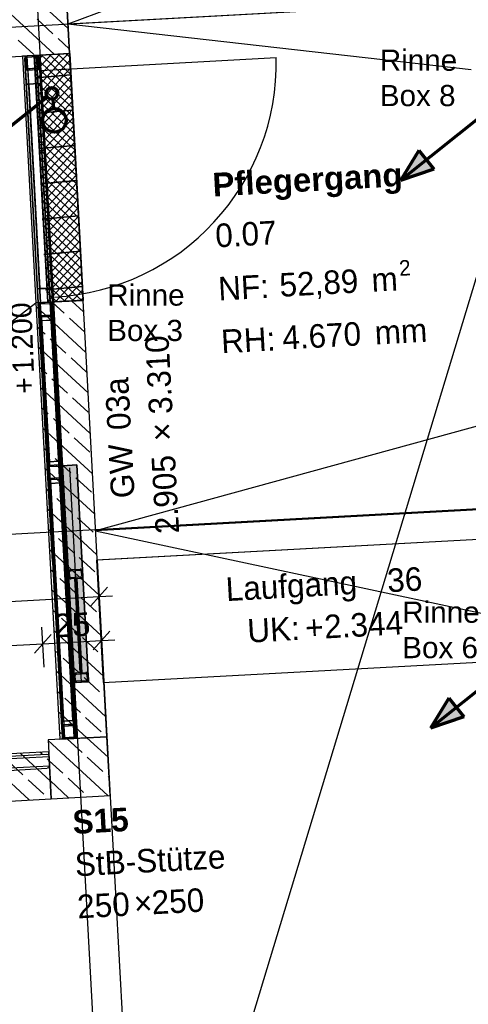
# Model space of a CAD drawing. Extents: x -181 to 1388, y 138 to 979.
# Tile 43 of 82: x 633 to 672, y 466 to 550. Entities that reach past the tile are written whole.
import ezdxf
from ezdxf.lldxf.tags import DXFTag

# ---------------------------------------------------------------- set-up
doc = ezdxf.new("R2010")
doc.units = 0
doc.layers.get('0').update_dxf_attribs({"lineweight": 25})
for name, color, linetype, lineweight, true_color in [('01AFU Allgemein Bemaßung', 7, 'Continuous', 25, 0x848484), ('20 Bodenaufbau - Gefällelinien', 7, 'Continuous', 25, 0x848484), ('20 Dach Stb-Decke', 7, 'Continuous', 25, 0x848484), ('20 Gitter Laufgänge', 7, 'Continuous', 25, 0x848484), ('20 Gitterwände', 7, 'Continuous', 25, 0x848484), ('20 Gitterwände - Beschriftung', 7, 'Continuous', 25, 0x848484), ('20 Höhen Schwellen', 7, 'Continuous', 25, 0x848484), ('20 Innenwände', 7, 'Continuous', 25, 0x848484), ('20 Innenwände - Sockel', 7, 'Continuous', 25, 0x848484), ('20 Platzbedarf Schieber', 7, 'Continuous', 25, 0x848484), ('20 Räume Innen', 7, 'Continuous', 25, 0x848484), ('20 Schieber', 7, 'Continuous', 25, 0x848484), ('20 Stützen', 7, 'Continuous', 25, 0x848484), ('20 Stützen - Beschriftung', 7, 'Continuous', 25, 0x848484), ('70 Bodenabläufe+Rinnen', 7, 'Continuous', 25, 0x848484), ('A-0', 7, 'Continuous', 25, 0x848484), ('S_Einrichtung', 7, 'Continuous', 35, 0x9dff9d), ('S_Schmutzwasser', 5, 'Continuous', 70, 0x0000ff)]:
    doc.layers.add(name, color=color, linetype=linetype, lineweight=lineweight, true_color=true_color)
doc.layers.add('02 Raster Gebäude', color=7, linetype='Continuous', lineweight=25)
doc.layers.add('X_Text', color=7, linetype='Continuous', lineweight=25)
doc.styles.get("Standard").update_dxf_attribs({"font": 'arial.ttf'})
tags = doc.linetypes.add('Raster', pattern=[0.2, 0.1, -0.05, 0, -0.05]).pattern_tags.tags
tags[10:11] = [DXFTag(74, 4), DXFTag(75, 0), DXFTag(340, '0'), DXFTag(46, 1.0), DXFTag(50, 0.0), DXFTag(44, 0.0), DXFTag(45, 0.0)]
tags[8:9] = [DXFTag(74, 4), DXFTag(75, 0), DXFTag(340, '0'), DXFTag(46, 1.0), DXFTag(50, 0.0), DXFTag(44, 0.0), DXFTag(45, 0.0)]
tags[6:7] = [DXFTag(74, 4), DXFTag(75, 0), DXFTag(340, '0'), DXFTag(46, 1.0), DXFTag(50, 0.0), DXFTag(44, 0.0), DXFTag(45, 0.0)]
tags[4:5] = [DXFTag(74, 4), DXFTag(75, 0), DXFTag(340, '0'), DXFTag(46, 1.0), DXFTag(50, 0.0), DXFTag(44, 0.0), DXFTag(45, 0.0)]
tags = doc.linetypes.add('Strichlinie', pattern=[0.75, 0.5, -0.25]).pattern_tags.tags
tags[6:7] = [DXFTag(74, 4), DXFTag(75, 0), DXFTag(340, '0'), DXFTag(46, 1.0), DXFTag(50, 0.0), DXFTag(44, 0.0), DXFTag(45, 0.0)]
tags[4:5] = [DXFTag(74, 4), DXFTag(75, 0), DXFTag(340, '0'), DXFTag(46, 1.0), DXFTag(50, 0.0), DXFTag(44, 0.0), DXFTag(45, 0.0)]
tags = doc.linetypes.add('Strichlinie eng', pattern=[0.115, 0.075, -0.04]).pattern_tags.tags
tags[6:7] = [DXFTag(74, 4), DXFTag(75, 0), DXFTag(340, '0'), DXFTag(46, 1.0), DXFTag(50, 0.0), DXFTag(44, 0.0), DXFTag(45, 0.0)]
tags[4:5] = [DXFTag(74, 4), DXFTag(75, 0), DXFTag(340, '0'), DXFTag(46, 1.0), DXFTag(50, 0.0), DXFTag(44, 0.0), DXFTag(45, 0.0)]
tags = doc.linetypes.add('Strichpunktx2', pattern=[2, 1, -0.5, 0, -0.5]).pattern_tags.tags
tags[10:11] = [DXFTag(74, 4), DXFTag(75, 0), DXFTag(340, '0'), DXFTag(46, 1.0), DXFTag(50, 0.0), DXFTag(44, 0.0), DXFTag(45, 0.0)]
tags[8:9] = [DXFTag(74, 4), DXFTag(75, 0), DXFTag(340, '0'), DXFTag(46, 1.0), DXFTag(50, 0.0), DXFTag(44, 0.0), DXFTag(45, 0.0)]
tags[6:7] = [DXFTag(74, 4), DXFTag(75, 0), DXFTag(340, '0'), DXFTag(46, 1.0), DXFTag(50, 0.0), DXFTag(44, 0.0), DXFTag(45, 0.0)]
tags[4:5] = [DXFTag(74, 4), DXFTag(75, 0), DXFTag(340, '0'), DXFTag(46, 1.0), DXFTag(50, 0.0), DXFTag(44, 0.0), DXFTag(45, 0.0)]
tags = doc.linetypes.add('Öffnungslinie Tür Fenster', pattern=[0.115, 0.075, -0.04]).pattern_tags.tags
tags[6:7] = [DXFTag(74, 4), DXFTag(75, 0), DXFTag(340, '0'), DXFTag(46, 1.0), DXFTag(50, 0.0), DXFTag(44, 0.0), DXFTag(45, 0.0)]
tags[4:5] = [DXFTag(74, 4), DXFTag(75, 0), DXFTag(340, '0'), DXFTag(46, 1.0), DXFTag(50, 0.0), DXFTag(44, 0.0), DXFTag(45, 0.0)]

# ---------------------------------------------------------------- blocks, each defined once
blk = doc.blocks.new('Referenz-A07F5V09WF')
at = {"layer": '01AFU Allgemein Bemaßung', "lineweight": -2}
for p, q in [((640.26, 499.539), (640.074, 502.94)), ((639.475, 500.153), (640.891, 501.733)), ((580.309, 497.665), (640.183, 500.943)), ((640.183, 500.943), (641.306, 501.004)), ((640.497, 495.206), (640.311, 498.607)), ((636.103, 497.719), (634.687, 496.139)), ((635.505, 494.932), (635.318, 498.333)), ((639.68, 496.413), (641.096, 497.992)), ((580.513, 493.925), (635.395, 496.929)), ((635.395, 496.929), (640.388, 497.203)), ((640.388, 497.203), (641.511, 497.264))]:
    blk.add_line(p, q, dxfattribs=at)
at = {"layer": '02 Raster Gebäude', "linetype": 'Raster', "lineweight": -2, "ltscale": 56.250004}
for p, q in [((613.839, 936.464), (650.815, 260.979)), ((590.245, 257.658), (746.644, 773.475)), ((1017.982, 570.369), (313.641, 531.814)), ((1014.353, 527.111), (315.386, 488.85))]:
    blk.add_line(p, q, dxfattribs=at)
at = {"layer": '20 Bodenaufbau - Gefällelinien', "linetype": 'Öffnungslinie Tür Fenster', "lineweight": -2, "ltscale": 56.250004}
for p, q in [((674.012, 563.222), (637.523, 549.543)), ((671.754, 545.666), (637.523, 549.543)), ((581.016, 484.758), (634.813, 525.868)), ((673.394, 515.71), (639.876, 506.511)), ((639.876, 506.511), (674.3, 499.158))]:
    blk.add_line(p, q, dxfattribs=at)
at = {"layer": '20 Bodenaufbau - Gefällelinien', "lineweight": -2}
for p, q in [((677.46, 551.729), (637.52, 549.542)), ((679.817, 508.699), (639.876, 506.511))]:
    blk.add_line(p, q, dxfattribs=at)
at = {"layer": '20 Dach Stb-Decke', "linetype": 'Öffnungslinie Tür Fenster', "lineweight": -2, "ltscale": 56.250004}
for p, q in [((679.956, 506.203), (640.016, 504.016)), ((640.016, 504.016), (646.794, 380.202))]:
    blk.add_line(p, q, dxfattribs=at)
at = {"layer": '20 Gitter Laufgänge', "linetype": 'Strichlinie', "lineweight": -2, "ltscale": 56.250004}
for p, q in [((680.153, 506.213), (639.964, 504.013)), ((639.964, 504.013), (640.532, 493.629)), ((640.532, 493.629), (680.722, 495.829))]:
    blk.add_line(p, q, dxfattribs=at)
at = {"layer": '20 Gitterwände', "linetype": 'Strichlinie eng', "lineweight": -2, "ltscale": 56.250004}
for p, q in [((634.065, 546.85), (634.864, 546.894)), ((636.011, 525.93), (634.864, 546.894)), ((634.864, 546.894), (634.965, 546.873)), ((634.965, 546.873), (635.042, 546.804)), ((633.876, 546.64), (633.897, 546.741)), ((635.013, 525.876), (633.876, 546.64)), ((633.897, 546.741), (633.966, 546.818)), ((633.966, 546.818), (634.065, 546.85)), ((635.212, 525.887), (634.065, 546.85)), ((635.042, 546.804), (635.074, 546.705)), ((636.211, 525.941), (635.074, 546.705)), ((635.769, 512.057), (635.013, 525.876)), ((635.969, 512.068), (635.212, 525.887)), ((636.767, 512.112), (636.011, 525.93)), ((636.967, 512.123), (636.211, 525.941)), ((636.106, 505.906), (635.769, 512.057)), ((636.305, 505.917), (635.969, 512.068)), ((637.104, 505.96), (636.767, 512.112)), ((637.304, 505.971), (636.967, 512.123)), ((636.215, 503.905), (636.106, 505.906)), ((636.415, 503.916), (636.305, 505.917)), ((637.214, 503.96), (637.104, 505.96)), ((637.413, 503.97), (637.304, 505.971)), ((636.215, 503.905), (636.718, 494.719)), ((636.415, 503.916), (636.918, 494.73)), ((637.214, 503.96), (637.717, 494.773)), ((637.413, 503.97), (637.916, 494.784)), ((636.718, 494.719), (636.986, 489.828)), ((636.918, 494.73), (637.235, 488.937)), ((637.717, 494.773), (638.034, 488.981)), ((637.916, 494.784), (638.184, 489.894)), ((637.076, 490.007), (637.007, 489.93)), ((637.175, 490.039), (637.076, 490.007)), ((637.973, 490.083), (637.175, 490.039)), ((638.075, 490.061), (637.973, 490.083)), ((638.152, 489.992), (638.075, 490.061)), ((637.007, 489.93), (636.986, 489.828)), ((636.986, 489.828), (637.03, 489.029)), ((637.086, 489.834), (637.096, 489.884)), ((637.129, 489.035), (637.086, 489.834)), ((637.096, 489.884), (637.131, 489.923)), ((637.131, 489.923), (637.18, 489.939)), ((637.18, 489.939), (637.979, 489.983)), ((637.979, 489.983), (638.029, 489.972)), ((638.029, 489.972), (638.068, 489.938)), ((638.068, 489.938), (638.084, 489.888)), ((638.084, 489.888), (638.128, 489.09)), ((638.184, 489.894), (638.152, 489.992)), ((638.228, 489.095), (638.184, 489.894)), ((637.03, 489.029), (637.062, 488.931)), ((637.03, 489.029), (637.035, 488.926)), ((637.035, 488.926), (637.062, 488.928)), ((637.062, 488.931), (637.139, 488.862)), ((637.062, 488.928), (637.065, 488.928)), ((637.145, 488.986), (637.129, 489.035)), ((637.139, 488.862), (637.24, 488.841)), ((637.184, 488.951), (637.145, 488.986)), ((637.235, 488.941), (637.184, 488.951)), ((638.033, 488.984), (637.235, 488.941)), ((637.235, 488.937), (638.034, 488.981)), ((637.24, 488.841), (638.039, 488.884)), ((638.083, 489), (638.033, 488.984)), ((638.039, 488.884), (638.137, 488.917)), ((638.117, 489.039), (638.083, 489)), ((638.128, 489.09), (638.117, 489.039)), ((638.137, 488.917), (638.206, 488.994)), ((638.203, 488.99), (638.207, 488.99)), ((638.206, 488.994), (638.228, 489.095)), ((638.207, 488.99), (638.233, 488.992)), ((638.228, 489.095), (638.233, 488.992)), ((622.926, 486.851), (635.707, 487.551)), ((635.707, 487.551), (635.808, 487.53)), ((635.808, 487.53), (635.885, 487.461)), ((622.937, 486.652), (635.918, 487.362)), ((635.885, 487.461), (635.918, 487.362)), ((635.918, 487.362), (635.961, 486.564)), ((622.981, 485.853), (635.961, 486.564)), ((622.992, 485.653), (635.773, 486.353)), ((635.871, 486.385), (635.773, 486.353)), ((635.94, 486.462), (635.871, 486.385)), ((635.961, 486.564), (635.94, 486.462))]:
    blk.add_line(p, q, dxfattribs=at)
at = {"layer": '20 Gitterwände', "lineweight": -2}
for p, q in [((634.065, 546.85), (634.864, 546.894)), ((634.864, 546.894), (634.965, 546.873)), ((634.965, 546.873), (635.042, 546.804)), ((633.897, 546.741), (633.876, 546.64)), ((633.876, 546.64), (633.92, 545.841)), ((633.897, 546.741), (633.966, 546.818)), ((633.966, 546.818), (634.065, 546.85)), ((633.986, 546.696), (633.976, 546.645)), ((633.976, 546.645), (634.02, 545.846)), ((633.986, 546.696), (634.021, 546.734)), ((634.021, 546.734), (634.07, 546.75)), ((634.07, 546.75), (634.869, 546.794)), ((634.869, 546.794), (634.92, 546.783)), ((634.92, 546.783), (634.958, 546.749)), ((634.974, 546.7), (634.958, 546.749)), ((635.018, 545.901), (634.974, 546.7)), ((635.081, 546.584), (634.986, 546.481)), ((635.074, 546.705), (635.042, 546.804)), ((635.118, 545.906), (635.074, 546.705)), ((633.92, 545.841), (633.952, 545.742)), ((633.956, 545.669), (633.929, 545.667)), ((633.929, 545.667), (635.013, 525.876)), ((633.931, 545.641), (635.129, 545.707)), ((633.996, 544.443), (633.931, 545.641)), ((633.952, 545.742), (634.029, 545.673)), ((634.029, 545.673), (633.956, 545.669)), ((634.02, 545.846), (634.036, 545.797)), ((634.032, 545.673), (634.029, 545.673)), ((634.029, 545.673), (634.13, 545.652)), ((634.036, 545.797), (634.074, 545.763)), ((634.074, 545.763), (634.125, 545.752)), ((634.125, 545.752), (634.924, 545.796)), ((634.13, 545.652), (634.929, 545.696)), ((634.13, 545.652), (635.212, 525.887)), ((634.324, 545.763), (634.227, 545.657)), ((634.924, 545.796), (634.973, 545.812)), ((634.929, 545.696), (635.028, 545.728)), ((634.929, 545.696), (636.011, 525.93)), ((635.112, 545.88), (634.948, 545.702)), ((634.973, 545.812), (635.007, 545.85)), ((635.007, 545.85), (635.018, 545.901)), ((635.028, 545.727), (635.025, 545.727)), ((635.028, 545.728), (635.097, 545.805)), ((635.101, 545.731), (635.028, 545.727)), ((635.097, 545.805), (635.118, 545.906)), ((635.127, 545.733), (635.101, 545.731)), ((635.127, 545.733), (636.211, 525.941)), ((635.129, 545.707), (635.194, 544.508)), ((635.194, 544.508), (633.996, 544.443)), ((633.996, 544.443), (634.196, 544.454)), ((634.947, 527.074), (633.996, 544.443)), ((634.196, 544.454), (634.995, 544.498)), ((634.196, 544.454), (635.147, 527.085)), ((635.147, 527.085), (634.196, 544.454)), ((634.995, 544.498), (635.194, 544.508)), ((635.945, 527.129), (634.995, 544.498)), ((634.995, 544.498), (635.945, 527.129)), ((635.194, 544.508), (636.145, 527.139)), ((634.947, 527.074), (636.145, 527.139)), ((635.147, 527.085), (634.947, 527.074)), ((635.013, 525.876), (634.947, 527.074)), ((635.945, 527.129), (635.147, 527.085)), ((636.145, 527.139), (635.945, 527.129)), ((636.145, 527.139), (636.211, 525.941)), ((636.211, 525.941), (635.013, 525.876)), ((635.039, 525.877), (635.013, 525.876)), ((635.045, 525.777), (635.023, 525.676)), ((635.023, 525.676), (635.067, 524.877)), ((635.112, 525.881), (635.039, 525.877)), ((635.045, 525.777), (635.114, 525.854)), ((635.212, 525.887), (635.112, 525.881)), ((635.114, 525.854), (635.212, 525.887)), ((635.134, 525.732), (635.123, 525.681)), ((635.123, 525.681), (635.167, 524.883)), ((635.134, 525.732), (635.169, 525.771)), ((635.169, 525.771), (635.218, 525.787)), ((635.212, 525.887), (636.011, 525.93)), ((635.218, 525.787), (636.017, 525.831)), ((636.111, 525.936), (636.011, 525.93)), ((636.011, 525.93), (636.112, 525.909)), ((636.017, 525.831), (636.067, 525.82)), ((636.067, 525.82), (636.106, 525.785)), ((636.122, 525.736), (636.106, 525.785)), ((636.184, 525.94), (636.111, 525.936)), ((636.112, 525.909), (636.189, 525.84)), ((636.166, 524.937), (636.122, 525.736)), ((636.224, 525.696), (636.13, 525.594)), ((636.211, 525.941), (636.184, 525.94)), ((636.222, 525.742), (636.189, 525.84)), ((636.265, 524.943), (636.222, 525.742)), ((635.067, 524.877), (635.099, 524.779)), ((635.105, 524.679), (635.078, 524.677)), ((635.078, 524.677), (635.769, 512.057)), ((635.099, 524.779), (635.177, 524.71)), ((635.178, 524.683), (635.105, 524.679)), ((635.167, 524.883), (635.183, 524.833)), ((635.177, 524.71), (635.278, 524.688)), ((635.178, 524.683), (636.177, 524.738)), ((635.278, 524.688), (635.178, 524.683)), ((635.195, 524.363), (635.178, 524.683)), ((635.183, 524.833), (635.222, 524.799)), ((636.194, 524.418), (635.195, 524.363)), ((635.195, 524.363), (635.295, 524.369)), ((635.851, 512.382), (635.195, 524.363)), ((635.222, 524.799), (635.272, 524.788)), ((635.272, 524.788), (636.071, 524.832)), ((635.278, 524.688), (636.077, 524.732)), ((635.278, 524.688), (635.969, 512.068)), ((635.295, 524.369), (636.094, 524.413)), ((635.951, 512.388), (635.295, 524.369)), ((635.295, 524.369), (635.951, 512.388)), ((635.393, 524.795), (635.296, 524.689)), ((636.262, 525), (636.012, 524.729)), ((636.071, 524.832), (636.12, 524.848)), ((636.077, 524.732), (636.175, 524.764)), ((636.177, 524.738), (636.077, 524.732)), ((636.077, 524.732), (636.767, 512.112)), ((636.094, 524.413), (636.194, 524.418)), ((636.75, 512.432), (636.094, 524.413)), ((636.094, 524.413), (636.75, 512.432)), ((636.12, 524.848), (636.155, 524.887)), ((636.155, 524.887), (636.166, 524.937)), ((636.175, 524.764), (636.244, 524.841)), ((636.25, 524.742), (636.177, 524.738)), ((636.177, 524.738), (636.194, 524.418)), ((636.194, 524.418), (636.85, 512.437)), ((636.244, 524.841), (636.265, 524.943)), ((636.25, 524.742), (636.276, 524.743)), ((636.276, 524.743), (636.967, 512.123)), ((635.796, 512.059), (635.769, 512.057)), ((635.801, 511.959), (635.78, 511.858)), ((635.78, 511.858), (635.824, 511.059)), ((635.869, 512.063), (635.796, 512.059)), ((635.801, 511.959), (635.87, 512.036)), ((635.851, 512.382), (636.85, 512.437)), ((635.951, 512.388), (635.851, 512.382)), ((635.869, 512.063), (635.851, 512.382)), ((635.871, 512.036), (635.857, 512.021)), ((636.867, 512.118), (635.869, 512.063)), ((635.969, 512.068), (635.869, 512.063)), ((635.87, 512.036), (635.969, 512.068)), ((635.89, 511.914), (635.88, 511.863)), ((635.88, 511.863), (635.923, 511.064)), ((635.89, 511.914), (635.925, 511.952)), ((635.925, 511.952), (635.974, 511.968)), ((636.75, 512.432), (635.951, 512.388)), ((635.969, 512.068), (636.767, 512.112)), ((635.974, 511.968), (636.773, 512.012)), ((636.613, 512.104), (636.516, 511.998)), ((636.85, 512.437), (636.75, 512.432)), ((636.867, 512.118), (636.767, 512.112)), ((636.767, 512.112), (636.869, 512.091)), ((636.773, 512.012), (636.824, 512.002)), ((636.824, 512.002), (636.862, 511.967)), ((636.85, 512.437), (636.867, 512.118)), ((636.878, 511.918), (636.862, 511.967)), ((636.94, 512.122), (636.867, 512.118)), ((636.869, 512.091), (636.946, 512.022)), ((636.922, 511.119), (636.878, 511.918)), ((636.967, 512.123), (636.94, 512.122)), ((636.978, 511.923), (636.946, 512.022)), ((637.022, 511.124), (636.978, 511.923)), ((635.908, 511.339), (635.814, 511.237)), ((635.824, 511.059), (635.856, 510.96)), ((635.856, 510.96), (635.933, 510.891)), ((635.923, 511.064), (635.94, 511.015)), ((635.934, 510.865), (636.933, 510.919)), ((635.94, 511.015), (635.978, 510.981)), ((635.978, 510.981), (636.029, 510.97)), ((636.029, 510.97), (636.828, 511.014)), ((636.034, 510.87), (636.833, 510.914)), ((636.828, 511.014), (636.877, 511.03)), ((636.833, 510.914), (636.931, 510.946)), ((636.833, 510.914), (636.933, 510.919)), ((636.833, 510.914), (637.104, 505.96)), ((636.877, 511.03), (636.911, 511.068)), ((637.007, 511.056), (636.895, 510.934)), ((636.911, 511.068), (636.922, 511.119)), ((636.931, 510.946), (637.001, 511.023)), ((636.933, 510.919), (637.006, 510.923)), ((636.933, 510.919), (636.95, 510.6)), ((637.001, 511.023), (637.022, 511.124)), ((637.006, 510.923), (637.033, 510.925)), ((637.033, 510.925), (637.304, 505.971)), ((635.835, 510.859), (635.861, 510.861)), ((635.835, 510.859), (636.106, 505.906)), ((635.861, 510.861), (635.934, 510.865)), ((635.933, 510.891), (636.034, 510.87)), ((635.934, 510.865), (636.034, 510.87)), ((635.952, 510.545), (635.934, 510.865)), ((636.95, 510.6), (635.952, 510.545)), ((635.952, 510.545), (636.052, 510.551)), ((637.057, 490.353), (635.952, 510.545)), ((636.034, 510.87), (636.305, 505.917)), ((636.052, 510.551), (636.851, 510.594)), ((637.157, 490.358), (636.052, 510.551)), ((636.052, 510.551), (637.157, 490.358)), ((636.851, 510.594), (636.95, 510.6)), ((636.851, 510.594), (637.956, 490.402)), ((637.956, 490.402), (636.851, 510.594)), ((636.95, 510.6), (638.056, 490.408)), ((636.106, 505.906), (636.975, 490.028)), ((636.305, 505.917), (637.175, 490.039)), ((637.104, 505.96), (637.973, 490.083)), ((637.304, 505.971), (638.173, 490.094)), ((637.002, 490.029), (636.975, 490.028)), ((637.075, 490.033), (637.002, 490.029)), ((637.007, 489.93), (637.076, 490.007)), ((637.057, 490.353), (638.056, 490.408)), ((637.157, 490.358), (637.057, 490.353)), ((637.075, 490.033), (637.057, 490.353)), ((638.073, 490.088), (637.075, 490.033)), ((637.175, 490.039), (637.075, 490.033)), ((637.076, 490.007), (637.175, 490.039)), ((637.956, 490.402), (637.157, 490.358)), ((637.175, 490.039), (637.973, 490.083)), ((638.056, 490.408), (637.956, 490.402)), ((638.073, 490.088), (637.973, 490.083)), ((637.973, 490.083), (638.075, 490.061)), ((638.056, 490.065), (637.979, 489.983)), ((638.056, 490.408), (638.073, 490.088)), ((638.146, 490.092), (638.073, 490.088)), ((638.075, 490.061), (638.152, 489.992)), ((638.173, 490.094), (638.146, 490.092)), ((637.007, 489.93), (636.986, 489.828)), ((636.986, 489.828), (637.03, 489.029)), ((637.096, 489.884), (637.086, 489.834)), ((637.086, 489.834), (637.129, 489.035)), ((637.096, 489.884), (637.131, 489.923)), ((637.131, 489.923), (637.18, 489.939)), ((637.18, 489.939), (637.979, 489.983)), ((637.979, 489.983), (638.029, 489.972)), ((638.029, 489.972), (638.068, 489.938)), ((638.084, 489.888), (638.068, 489.938)), ((638.128, 489.09), (638.084, 489.888)), ((638.206, 489.491), (638.112, 489.388)), ((638.184, 489.894), (638.152, 489.992)), ((638.228, 489.095), (638.184, 489.894)), ((637.03, 489.029), (637.062, 488.931)), ((637.062, 488.928), (637.035, 488.926)), ((637.035, 488.926), (637.04, 488.83)), ((637.067, 488.831), (637.04, 488.83)), ((637.128, 489.059), (637.048, 488.973)), ((637.062, 488.931), (637.139, 488.862)), ((637.065, 488.928), (637.062, 488.928)), ((637.14, 488.835), (637.067, 488.831)), ((637.129, 489.035), (637.145, 488.986)), ((637.139, 488.862), (637.24, 488.841)), ((637.24, 488.841), (637.14, 488.835)), ((637.145, 488.986), (637.184, 488.951)), ((637.184, 488.951), (637.235, 488.941)), ((637.235, 488.941), (638.033, 488.984)), ((637.24, 488.841), (638.039, 488.884)), ((637.723, 488.967), (637.626, 488.862)), ((638.033, 488.984), (638.083, 489)), ((638.039, 488.884), (638.137, 488.917)), ((638.139, 488.89), (638.039, 488.884)), ((638.083, 489), (638.117, 489.039)), ((638.117, 489.039), (638.128, 489.09)), ((638.137, 488.917), (638.206, 488.994)), ((638.212, 488.894), (638.139, 488.89)), ((638.207, 488.99), (638.203, 488.99)), ((638.206, 488.994), (638.228, 489.095)), ((638.233, 488.992), (638.207, 488.99)), ((638.239, 488.895), (638.212, 488.894)), ((638.233, 488.992), (638.239, 488.895))]:
    blk.add_line(p, q, dxfattribs=at)
at = {"layer": '20 Gitterwände', "linetype": 'Strichlinie', "lineweight": -2, "ltscale": 56.250004}
blk.add_line((635.234, 545.616), (655.204, 546.71), dxfattribs=at)
blk.add_ellipse((635.324, 546.231), major_axis=(1.061, -19.857), ratio=1, start_param=0, end_param=1.541506, dxfattribs=at)
at = {"layer": '20 Innenwände', "lineweight": -2}
for p, q in [((637.543, 549.177), (634.604, 551.887)), ((637.386, 552.04), (637.659, 547.047)), ((636.388, 546.977), (631.262, 551.704)), ((636.25, 548.737), (634.927, 549.957)), ((634.623, 546.972), (633.3, 548.193)), ((637.637, 547.458), (636.691, 548.33)), ((615.737, 545.847), (637.659, 547.047))]:
    blk.add_line(p, q, dxfattribs=at)
at = {"layer": '20 Innenwände - Sockel', "linetype": 'Strichlinie eng', "lineweight": -2, "ltscale": 109.375}
for p, q in [((637.659, 547.047), (633.665, 546.828)), ((637.659, 547.047), (638.807, 526.087)), ((633.665, 546.828), (634.813, 525.868)), ((638.807, 526.087), (634.813, 525.868))]:
    blk.add_line(p, q, dxfattribs=at)
at = {"layer": '20 Innenwände - Sockel', "lineweight": -2}
for p, q in [((637.659, 547.047), (633.665, 546.828)), ((638.807, 526.087), (634.813, 525.868)), ((638.86, 525.11), (637.858, 526.035)), ((640.835, 489.033), (638.807, 526.087)), ((634.813, 525.868), (636.841, 488.815)), ((639.048, 521.672), (634.829, 525.562)), ((637.212, 524.997), (636.187, 525.943)), ((638.954, 523.391), (637.653, 524.591)), ((635.585, 523.233), (634.924, 523.843)), ((637.35, 521.606), (636.026, 522.826)), ((639.237, 518.234), (635.018, 522.124)), ((639.114, 519.979), (637.791, 521.199)), ((635.723, 519.842), (635.112, 520.405)), ((637.487, 518.215), (636.164, 519.435)), ((639.425, 514.796), (635.206, 518.686)), ((639.252, 516.588), (637.928, 517.808)), ((635.86, 516.45), (635.3, 516.967)), ((637.625, 514.823), (636.301, 516.044)), ((639.613, 511.358), (635.394, 515.248)), ((639.389, 513.197), (638.066, 514.417)), ((635.998, 513.059), (635.488, 513.529)), ((637.762, 511.432), (636.439, 512.652)), ((639.801, 507.92), (635.582, 511.81)), ((639.527, 509.805), (638.203, 511.025)), ((636.135, 509.668), (635.676, 510.091)), ((637.9, 508.041), (636.576, 509.261)), ((639.989, 504.482), (635.77, 508.372)), ((639.664, 506.414), (638.341, 507.634)), ((636.273, 506.276), (635.865, 506.653)), ((638.037, 504.649), (636.714, 505.87)), ((640.178, 501.044), (635.959, 504.934)), ((639.802, 503.023), (638.478, 504.243)), ((636.41, 502.885), (636.053, 503.215)), ((638.175, 501.258), (636.851, 502.478)), ((640.366, 497.605), (636.147, 501.496)), ((639.939, 499.631), (638.616, 500.851)), ((636.548, 499.494), (636.241, 499.777)), ((638.312, 497.867), (636.989, 499.087)), ((640.554, 494.167), (636.335, 498.058)), ((640.076, 496.24), (638.753, 497.46)), ((636.685, 496.102), (636.429, 496.339)), ((638.45, 494.476), (637.126, 495.696)), ((640.742, 490.729), (636.523, 494.619)), ((640.214, 492.849), (638.891, 494.069)), ((636.823, 492.711), (636.617, 492.9)), ((638.587, 491.084), (637.264, 492.304)), ((639.141, 488.941), (636.711, 491.181)), ((640.351, 489.457), (639.028, 490.677)), ((636.96, 489.32), (636.806, 489.462)), ((636.841, 488.815), (640.835, 489.033)), ((637.47, 488.849), (637.401, 488.913)), ((640.812, 489.032), (640.793, 489.051)), ((635.896, 487.762), (581.015, 484.754)), ((636.032, 485.279), (633.483, 487.629)), ((635.333, 487.555), (635.154, 487.721)), ((636.115, 483.768), (635.896, 487.762)), ((634.242, 483.665), (630.141, 487.446)), ((633.706, 485.791), (632.383, 487.011)), ((635.938, 486.998), (635.774, 487.149)), ((635.471, 484.164), (634.147, 485.384)), ((581.234, 480.76), (636.115, 483.768)), ((635.912, 483.757), (635.912, 483.757))]:
    blk.add_line(p, q, dxfattribs=at)
at = {"layer": '20 Platzbedarf Schieber', "linetype": 'Strichlinie eng', "lineweight": -2, "ltscale": 56.250004}
for p, q in [((637.071, 512.044), (638.27, 512.109)), ((638.079, 493.635), (637.071, 512.044)), ((638.27, 512.109), (639.278, 493.701)), ((639.278, 493.701), (638.079, 493.635))]:
    blk.add_line(p, q, dxfattribs=at)
at = {"layer": '20 Platzbedarf Schieber', "lineweight": -2}
for points in [[(638.079, 493.635), (637.071, 512.044), (638.079, 512.099)], [(638.27, 493.646), (638.079, 512.099), (638.27, 512.109)], [(638.079, 493.635), (638.079, 512.099), (638.27, 493.646)], [(638.27, 493.646), (638.27, 512.109), (639.278, 493.701)]]:
    blk.add_solid(points, dxfattribs=at)
at = {"layer": '20 Schieber', "linetype": 'Strichpunktx2', "lineweight": -2, "ltscale": 56.250004}
for p, q in [((638.678, 493.668), (637.682, 511.87)), ((638.656, 494.067), (638.181, 502.755))]:
    blk.add_line(p, q, dxfattribs=at)
at = {"layer": '20 Schieber', "lineweight": -2}
for p, q in [((637.56, 503.121), (638.758, 503.187)), ((638.079, 493.635), (637.56, 503.121)), ((637.587, 502.622), (637.565, 503.021)), ((637.687, 502.627), (637.665, 503.027)), ((637.754, 503.232), (638.553, 503.276)), ((637.76, 503.132), (638.558, 503.176)), ((638.591, 502.577), (637.792, 502.533)), ((638.664, 503.081), (638.686, 502.682)), ((639.277, 493.701), (638.758, 503.187)), ((638.764, 503.087), (638.785, 502.687)), ((638.597, 502.477), (637.798, 502.433)), ((638.068, 493.835), (638.046, 494.234)), ((638.168, 493.84), (638.146, 494.24)), ((638.235, 494.445), (639.034, 494.489)), ((638.241, 494.345), (639.039, 494.389)), ((639.145, 494.294), (639.167, 493.895)), ((639.245, 494.3), (639.266, 493.901)), ((639.277, 493.701), (638.079, 493.635)), ((639.072, 493.79), (638.273, 493.746)), ((639.078, 493.69), (638.279, 493.646))]:
    blk.add_line(p, q, dxfattribs=at)
at = {"layer": '20 Schieber', "linetype": 'ByBlock', "lineweight": -2, "ltscale": 56.250004}
for p, q in [((637.587, 502.622), (637.587, 502.622)), ((637.687, 502.627), (637.687, 502.627)), ((638.068, 493.835), (638.068, 493.835)), ((638.168, 493.84), (638.168, 493.84))]:
    blk.add_line(p, q, dxfattribs=at)
at = {"layer": '20 Schieber', "linetype": 'Strichlinie eng', "lineweight": -2, "ltscale": 56.250004}
for p, q in [((638.297, 502.46), (638.097, 502.449)), ((638.097, 502.449), (638.535, 494.461)), ((638.734, 494.472), (638.297, 502.46)), ((638.535, 494.461), (638.734, 494.472))]:
    blk.add_line(p, q, dxfattribs=at)
at = {"layer": '20 Schieber', "lineweight": -2}
for centre, major_axis in [((637.765, 503.032), (-0.011, 0.2)), ((637.787, 502.633), (-0.2, -0.011)), ((637.765, 503.032), (-0.0055, 0.0999)), ((637.787, 502.633), (-0.0999, -0.0055)), ((638.564, 503.076), (0.2, 0.011)), ((638.564, 503.076), (0.0999, 0.0055)), ((638.586, 502.676), (0.0055, -0.0999)), ((638.586, 502.676), (0.011, -0.2)), ((638.246, 494.245), (-0.011, 0.2)), ((638.246, 494.245), (-0.0055, 0.0999)), ((639.045, 494.289), (0.2, 0.011)), ((639.045, 494.289), (0.0999, 0.0055)), ((638.268, 493.846), (-0.2, -0.011)), ((638.268, 493.846), (-0.0999, -0.0055)), ((639.067, 493.89), (0.0055, -0.0999)), ((639.067, 493.89), (0.011, -0.2))]:
    blk.add_ellipse(centre, major_axis=major_axis, ratio=1, start_param=0, end_param=1.570796, dxfattribs=at)
at = {"layer": '20 Stützen', "lineweight": -2}
for p, q in [((640.835, 489.034), (635.842, 488.76)), ((635.842, 488.76), (636.116, 483.767)), ((640.925, 484.031), (635.845, 488.716)), ((638.724, 487.693), (637.47, 488.849)), ((640.93, 487.291), (639.141, 488.941)), ((640.836, 489.01), (640.812, 489.032)), ((641.109, 484.041), (640.835, 489.034)), ((637.098, 485.928), (635.939, 486.997)), ((640.489, 486.066), (639.166, 487.286)), ((637.584, 483.848), (636.033, 485.278)), ((638.862, 484.302), (637.539, 485.522)), ((641.025, 485.572), (640.93, 485.659)), ((636.116, 483.767), (641.109, 484.041))]:
    blk.add_line(p, q, dxfattribs=at)
at = {"layer": '70 Bodenabläufe+Rinnen', "lineweight": -2}
for p, q in [((634.664, 546.883), (637.659, 547.047)), ((635.811, 525.923), (634.664, 546.883)), ((634.677, 546.884), (634.665, 546.87)), ((635.394, 546.923), (634.703, 546.174)), ((636.11, 546.962), (634.741, 545.477)), ((636.826, 547.001), (634.779, 544.781)), ((637.543, 547.041), (634.817, 544.085)), ((637.794, 544.593), (635.274, 546.916)), ((637.754, 545.309), (635.97, 546.955)), ((637.715, 546.025), (636.666, 546.993)), ((637.676, 546.742), (637.363, 547.031)), ((637.659, 547.047), (638.807, 526.087)), ((637.833, 543.877), (634.669, 546.794)), ((637.872, 543.16), (634.708, 546.078)), ((637.691, 546.464), (634.855, 543.389)), ((637.911, 542.444), (634.747, 545.362)), ((637.729, 545.768), (634.893, 542.692)), ((637.951, 541.728), (634.786, 544.645)), ((637.767, 545.072), (634.931, 541.996)), ((637.806, 544.376), (634.969, 541.3)), ((637.99, 541.012), (634.826, 543.929)), ((637.844, 543.679), (635.008, 540.603)), ((638.029, 540.295), (634.865, 543.213)), ((637.882, 542.983), (635.046, 539.907)), ((638.068, 539.579), (634.904, 542.497)), ((637.92, 542.287), (635.084, 539.211)), ((638.107, 538.863), (634.943, 541.78)), ((638.147, 538.146), (634.982, 541.064)), ((637.958, 541.591), (635.122, 538.515)), ((638.186, 537.43), (635.022, 540.348)), ((637.996, 540.894), (635.16, 537.818)), ((638.034, 540.198), (635.198, 537.122)), ((638.225, 536.714), (635.061, 539.632)), ((638.072, 539.502), (635.236, 536.426)), ((638.264, 535.998), (635.1, 538.915)), ((638.11, 538.805), (635.274, 535.73)), ((638.303, 535.281), (635.139, 538.199)), ((638.149, 538.109), (635.312, 535.033)), ((638.343, 534.565), (635.178, 537.483)), ((638.187, 537.413), (635.351, 534.337)), ((638.382, 533.849), (635.218, 536.767)), ((638.421, 533.133), (635.257, 536.05)), ((638.225, 536.717), (635.389, 533.641)), ((638.263, 536.02), (635.427, 532.945)), ((638.46, 532.416), (635.296, 535.334)), ((638.301, 535.324), (635.465, 532.248)), ((638.499, 531.7), (635.335, 534.618)), ((638.339, 534.628), (635.503, 531.552)), ((638.539, 530.984), (635.374, 533.901)), ((638.377, 533.932), (635.541, 530.856)), ((638.578, 530.267), (635.414, 533.185)), ((638.415, 533.235), (635.579, 530.16)), ((638.617, 529.551), (635.453, 532.469)), ((638.453, 532.539), (635.617, 529.463)), ((638.492, 531.843), (635.655, 528.767)), ((638.656, 528.835), (635.492, 531.753)), ((638.695, 528.119), (635.531, 531.036)), ((638.53, 531.147), (635.694, 528.071)), ((638.735, 527.402), (635.57, 530.32)), ((638.568, 530.45), (635.732, 527.375)), ((638.774, 526.686), (635.61, 529.604)), ((638.606, 529.754), (635.77, 526.678)), ((638.693, 526.08), (635.649, 528.888)), ((638.644, 529.058), (635.808, 525.982)), ((637.997, 526.042), (635.688, 528.171)), ((638.682, 528.362), (636.466, 525.959)), ((638.72, 527.665), (637.182, 525.998)), ((637.301, 526.004), (635.727, 527.455)), ((638.758, 526.969), (637.899, 526.037)), ((636.604, 525.966), (635.767, 526.739)), ((635.908, 525.928), (635.806, 526.022)), ((638.807, 526.087), (635.811, 525.923)), ((638.797, 526.273), (638.615, 526.076))]:
    blk.add_line(p, q, dxfattribs=at)
at = {"layer": 'A-0', "linetype": 'Continuous', "lineweight": -2, "ltscale": 312.5}
for p, q in [((637.659, 547.047), (637.386, 552.04)), ((615.737, 545.847), (637.659, 547.047)), ((634.864, 546.894), (634.065, 546.85)), ((637.659, 547.047), (634.664, 546.883)), ((634.664, 546.883), (635.811, 525.923)), ((634.965, 546.873), (634.864, 546.894)), ((635.042, 546.804), (634.965, 546.873)), ((638.807, 526.087), (637.659, 547.047)), ((633.897, 546.741), (633.876, 546.64)), ((633.876, 546.64), (633.92, 545.841)), ((633.966, 546.818), (633.897, 546.741)), ((634.065, 546.85), (633.966, 546.818)), ((633.976, 546.645), (633.986, 546.696)), ((634.02, 545.846), (633.976, 546.645)), ((633.986, 546.696), (634.021, 546.734)), ((634.021, 546.734), (634.07, 546.75)), ((634.07, 546.75), (634.869, 546.794)), ((634.869, 546.794), (634.92, 546.783)), ((634.92, 546.783), (634.958, 546.749)), ((634.958, 546.749), (634.974, 546.7)), ((634.974, 546.7), (635.018, 545.901)), ((635.074, 546.705), (635.042, 546.804)), ((635.118, 545.906), (635.074, 546.705)), ((633.92, 545.841), (633.952, 545.742)), ((633.952, 545.742), (634.029, 545.673)), ((634.036, 545.797), (634.02, 545.846)), ((634.029, 545.673), (634.13, 545.652)), ((634.074, 545.763), (634.036, 545.797)), ((634.125, 545.752), (634.074, 545.763)), ((634.924, 545.796), (634.125, 545.752)), ((634.13, 545.652), (634.929, 545.696)), ((634.973, 545.812), (634.924, 545.796)), ((634.929, 545.696), (635.028, 545.728)), ((635.007, 545.85), (634.973, 545.812)), ((635.018, 545.901), (635.007, 545.85)), ((635.028, 545.728), (635.097, 545.805)), ((635.097, 545.805), (635.118, 545.906)), ((638.807, 526.087), (634.813, 525.868)), ((635.811, 525.923), (638.807, 526.087)), ((640.835, 489.033), (638.807, 526.087)), ((634.813, 525.868), (636.841, 488.815)), ((635.045, 525.777), (635.023, 525.676)), ((635.023, 525.676), (635.067, 524.877)), ((635.114, 525.854), (635.045, 525.777)), ((635.212, 525.887), (635.114, 525.854)), ((635.123, 525.681), (635.134, 525.732)), ((635.167, 524.883), (635.123, 525.681)), ((635.134, 525.732), (635.169, 525.771)), ((635.169, 525.771), (635.218, 525.787)), ((636.011, 525.93), (635.212, 525.887)), ((635.218, 525.787), (636.017, 525.831)), ((636.112, 525.909), (636.011, 525.93)), ((636.017, 525.831), (636.067, 525.82)), ((636.067, 525.82), (636.106, 525.785)), ((636.106, 525.785), (636.122, 525.736)), ((636.189, 525.84), (636.112, 525.909)), ((636.122, 525.736), (636.166, 524.937)), ((636.222, 525.742), (636.189, 525.84)), ((636.265, 524.943), (636.222, 525.742)), ((635.067, 524.877), (635.099, 524.779)), ((635.099, 524.779), (635.177, 524.71)), ((635.183, 524.833), (635.167, 524.883)), ((635.177, 524.71), (635.278, 524.688)), ((635.222, 524.799), (635.183, 524.833)), ((635.272, 524.788), (635.222, 524.799)), ((636.071, 524.832), (635.272, 524.788)), ((635.278, 524.688), (636.077, 524.732)), ((636.12, 524.848), (636.071, 524.832)), ((636.077, 524.732), (636.175, 524.764)), ((636.155, 524.887), (636.12, 524.848)), ((636.166, 524.937), (636.155, 524.887)), ((636.175, 524.764), (636.244, 524.841)), ((636.244, 524.841), (636.265, 524.943)), ((635.801, 511.959), (635.78, 511.858)), ((635.78, 511.858), (635.824, 511.059)), ((635.87, 512.036), (635.801, 511.959)), ((635.969, 512.068), (635.87, 512.036)), ((635.88, 511.863), (635.89, 511.914)), ((635.923, 511.064), (635.88, 511.863)), ((635.89, 511.914), (635.925, 511.952)), ((635.925, 511.952), (635.974, 511.968)), ((636.767, 512.112), (635.969, 512.068)), ((635.974, 511.968), (636.773, 512.012)), ((636.869, 512.091), (636.767, 512.112)), ((636.773, 512.012), (636.824, 512.002)), ((636.824, 512.002), (636.862, 511.967)), ((636.862, 511.967), (636.878, 511.918)), ((636.946, 512.022), (636.869, 512.091)), ((636.878, 511.918), (636.922, 511.119)), ((636.978, 511.923), (636.946, 512.022)), ((637.022, 511.124), (636.978, 511.923)), ((638.27, 512.109), (637.071, 512.044)), ((637.071, 512.044), (638.079, 493.635)), ((639.278, 493.701), (638.27, 512.109)), ((635.824, 511.059), (635.856, 510.96)), ((635.856, 510.96), (635.933, 510.891)), ((635.94, 511.015), (635.923, 511.064)), ((635.978, 510.981), (635.94, 511.015)), ((636.029, 510.97), (635.978, 510.981)), ((636.828, 511.014), (636.029, 510.97)), ((636.034, 510.87), (636.833, 510.914)), ((636.877, 511.03), (636.828, 511.014)), ((636.833, 510.914), (636.931, 510.946)), ((636.911, 511.068), (636.877, 511.03)), ((636.922, 511.119), (636.911, 511.068)), ((636.931, 510.946), (637.001, 511.023)), ((637.001, 511.023), (637.022, 511.124)), ((635.933, 510.891), (636.034, 510.87)), ((638.079, 493.635), (639.278, 493.701)), ((637.076, 490.007), (637.007, 489.93)), ((637.175, 490.039), (637.076, 490.007)), ((637.973, 490.083), (637.175, 490.039)), ((638.075, 490.061), (637.973, 490.083)), ((638.152, 489.992), (638.075, 490.061)), ((637.007, 489.93), (636.986, 489.828)), ((636.986, 489.828), (637.03, 489.029)), ((637.086, 489.834), (637.096, 489.884)), ((637.129, 489.035), (637.086, 489.834)), ((637.096, 489.884), (637.131, 489.923)), ((637.131, 489.923), (637.18, 489.939)), ((637.18, 489.939), (637.979, 489.983)), ((637.979, 489.983), (638.029, 489.972)), ((638.029, 489.972), (638.068, 489.938)), ((638.068, 489.938), (638.084, 489.888)), ((638.084, 489.888), (638.128, 489.09)), ((638.184, 489.894), (638.152, 489.992)), ((638.228, 489.095), (638.184, 489.894)), ((640.835, 489.034), (635.842, 488.76)), ((635.842, 488.76), (636.116, 483.767)), ((636.841, 488.815), (640.835, 489.033)), ((637.03, 489.029), (637.062, 488.931)), ((637.062, 488.931), (637.139, 488.862)), ((637.145, 488.986), (637.129, 489.035)), ((637.139, 488.862), (637.24, 488.841)), ((637.184, 488.951), (637.145, 488.986)), ((637.235, 488.941), (637.184, 488.951)), ((638.033, 488.984), (637.235, 488.941)), ((637.24, 488.841), (638.039, 488.884)), ((638.083, 489), (638.033, 488.984)), ((638.039, 488.884), (638.137, 488.917)), ((638.117, 489.039), (638.083, 489)), ((638.128, 489.09), (638.117, 489.039)), ((638.137, 488.917), (638.206, 488.994)), ((638.206, 488.994), (638.228, 489.095)), ((641.109, 484.041), (640.835, 489.034)), ((635.896, 487.762), (581.015, 484.754)), ((636.115, 483.768), (635.896, 487.762)), ((581.234, 480.76), (636.115, 483.768)), ((636.116, 483.767), (641.109, 484.041))]:
    blk.add_line(p, q, dxfattribs=at)
at = {"layer": '01AFU Allgemein Bemaßung', "linetype": 'ByBlock', "lineweight": -2, "ltscale": 40.625, "insert": (636.27, 499.447), "char_height": 2, "attachment_point": 1, "rotation": 3.1332}
blk.add_mtext('{\\fArial;25}', dxfattribs=at)
at = {"layer": '20 Gitter Laufgänge', "lineweight": -2, "char_height": 2, "attachment_point": 1, "rotation": 3.1332}
for s, insert in [('{\\fCentury Gothic;36}', (664.573, 503.294)), ('{\\fCentury Gothic;Laufgang}', (650.871, 502.544)), ('{\\fCentury Gothic;UK:}', (652.701, 499.013)), ('{\\fCentury Gothic;2.344}', (659.228, 499.37)), ('{\\fCentury Gothic;+}', (657.609, 499.281))]:
    blk.add_mtext(s, dxfattribs=dict(at, insert=insert))
at = {"layer": '20 Gitterwände - Beschriftung', "lineweight": -2, "char_height": 2, "attachment_point": 1, "rotation": 93.1332}
for s, insert in [('{\\fCentury Gothic;3.310}', (644.422, 516.374)), ('{\\fCentury Gothic;03a}', (640.887, 515.026)), ('{\\fCentury Gothic;×}', (644.547, 514.088)), ('{\\fCentury Gothic;GW}', (641.204, 509.232)), ('{\\fCentury Gothic;2.905}', (644.978, 506.206))]:
    blk.add_mtext(s, dxfattribs=dict(at, insert=insert))
at = {"layer": '20 Höhen Schwellen', "lineweight": -2, "char_height": 1.8, "attachment_point": 1, "rotation": 92.32123}
for s, insert in [('{\\fCentury Gothic;1.200}', (632.849, 519.856)), ('{\\fCentury Gothic;+}', (632.919, 518.117))]:
    blk.add_mtext(s, dxfattribs=dict(at, insert=insert))
at = {"layer": '20 Räume Innen', "linetype": 'Continuous', "lineweight": -2, "ltscale": 40.625, "attachment_point": 1, "rotation": 3.1332}
for s, insert, char_height in [('{\\fArial|b1|i0;Pflegergang}', (649.746, 536.904), 2), ('{\\fCentury Gothic;0.07}', (649.983, 532.581), 2), ('{\\fCentury Gothic;2}', (665.604, 529.485), 1.32), ('{\\fCentury Gothic;52,89}', (655.436, 528.387), 2), ('{\\fCentury Gothic;NF:}', (650.23, 528.069), 2), ('{\\fCentury Gothic;m}', (663.238, 528.814), 2), ('{\\fCentury Gothic;4.670}', (655.671, 523.906), 2), ('{\\fCentury Gothic;RH:}', (650.475, 523.591), 2), ('{\\fCentury Gothic;mm}', (663.513, 524.335), 2)]:
    blk.add_mtext(s, dxfattribs=dict(at, insert=insert, char_height=char_height))
at = {"layer": '20 Stützen - Beschriftung', "lineweight": -2, "char_height": 2, "attachment_point": 1, "rotation": 3.1332}
for s, insert in [('{\\fCentury Gothic|b1|i0;S15}', (637.868, 482.77)), ('{\\fCentury Gothic;StB-Stütze}', (638.065, 479.172)), ('{\\fCentury Gothic;250}', (638.261, 475.597)), ('{\\fCentury Gothic;×}', (643.069, 475.861)), ('{\\fCentury Gothic;250}', (644.58, 475.943))]:
    blk.add_mtext(s, dxfattribs=dict(at, insert=insert))
blk = doc.blocks.new('Polygonsäule-A07F5V0NWF')
at = {"color": 0, "linetype": 'ByBlock', "lineweight": -2, "ltscale": 0.35}
for p, q in [((634.682, 546.89), (637.677, 547.054)), ((635.829, 525.931), (634.682, 546.89)), ((637.677, 547.054), (638.824, 526.097)), ((638.824, 526.097), (635.829, 525.931))]:
    blk.add_line(p, q, dxfattribs=at)
blk = doc.blocks.new('Schraffur-A07F5V0PWF')
at = {"color": 0, "lineweight": -2}
for p, q in [((634.772, 544.984), (637.776, 545.247)), ((634.915, 541.985), (637.94, 542.25)), ((635.057, 538.986), (638.104, 539.253)), ((635.199, 535.987), (638.268, 536.256)), ((635.341, 532.988), (638.432, 533.259)), ((635.483, 529.989), (638.596, 530.262)), ((635.626, 526.99), (638.76, 527.264))]:
    blk.add_line(p, q, dxfattribs=at)

msp = doc.modelspace()

# ---------------------------------------------------------------- linework, layer by layer
at = {"layer": 'S_Schmutzwasser'}
for p, q in [((635.776, 543.36), (628.365, 537.419)), ((636.322, 542.374), (636.277, 543.185)), ((673.163, 542.198), (665.751, 536.257)), ((667.309, 538.821), (665.751, 536.257)), ((667.309, 538.821), (668.593, 537.22)), ((668.593, 537.22), (665.751, 536.257)), ((675.708, 495.693), (668.297, 489.752)), ((669.855, 492.316), (668.297, 489.752)), ((669.855, 492.316), (671.138, 490.715)), ((671.138, 490.715), (668.297, 489.752))]:
    msp.add_line(p, q, dxfattribs=at)
for centre, radius in [((636.166, 543.672), 0.5), ((636.378, 541.376), 1)]:
    msp.add_circle(centre, radius, dxfattribs=at)
for points in [[(668.593, 537.22), (665.751, 536.257), (667.309, 538.821)], [(671.138, 490.715), (668.297, 489.752), (669.855, 492.316)]]:
    msp.add_solid(points, dxfattribs=at)

# ---------------------------------------------------------------- block references
at = {"color": 8, "lineweight": 25, "ltscale": 1250, "true_color": 0x808080}
msp.add_blockref('Referenz-A07F5V09WF', (0, 0), dxfattribs=at)
at = {"layer": 'S_Einrichtung', "ltscale": 0.35}
for name in ['Polygonsäule-A07F5V0NWF', 'Schraffur-A07F5V0PWF']:
    msp.add_blockref(name, (0, 0), dxfattribs=at)

# ---------------------------------------------------------------- texts
at = {"layer": 'X_Text', "ltscale": 0.25, "char_height": 1.8, "attachment_point": 1}
for s, insert in [('{\\fArial;Rinne }', (664.003, 547.389)), ('{\\fArial;Box 8}', (664.003, 544.383)), ('{\\fArial;Rinne }', (640.86, 527.442)), ('{\\fArial;Box 3}', (640.86, 524.436)), ('{\\fArial;Rinne }', (665.91, 500.51)), ('{\\fArial;Box 6}', (665.91, 497.504))]:
    msp.add_mtext(s, dxfattribs=dict(at, insert=insert))

doc.saveas('drawing.dxf')
